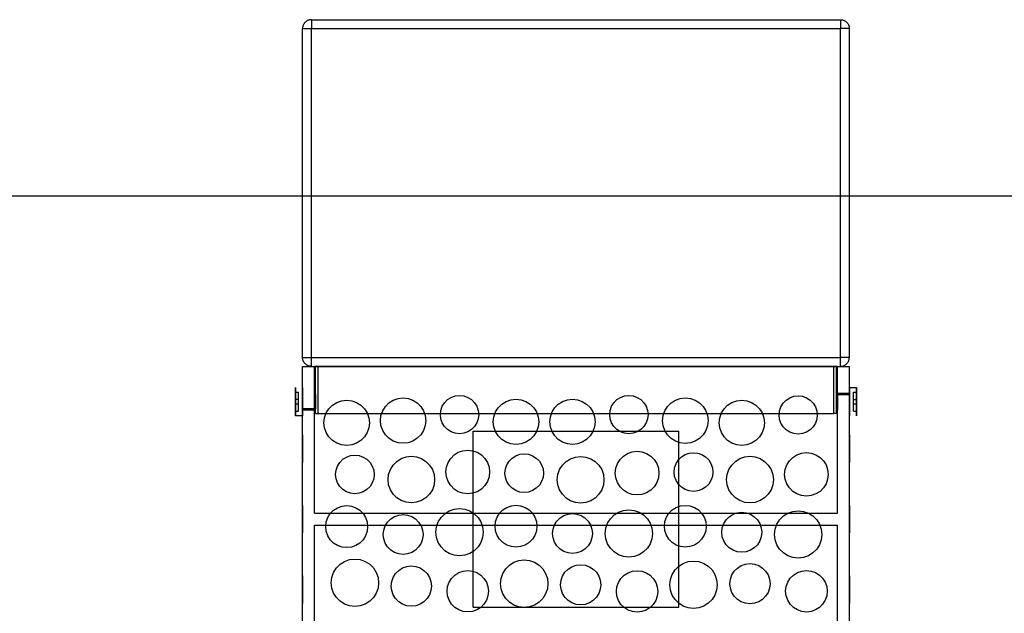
# Model space of a CAD drawing. Header units: millimetres. Extents: x -318 to 464, y -214 to 229.
# Tile 7 of 15: x -95 to 73, y 69 to 170. Entities that reach past the tile are written whole.
import ezdxf

# ---------------------------------------------------------------- set-up
doc = ezdxf.new("R2010")
doc.units = ezdxf.units.MM
doc.layers.add('GEOMETRY', color=7, linetype='Continuous')

msp = doc.modelspace()

# ---------------------------------------------------------------- linework, layer by layer
at = {"layer": 'GEOMETRY'}
for points in [[(-45, 170), (-45.0872, 169.9975), (-45.1741, 169.9899), (-45.2605, 169.9772), (-45.3459, 169.9596), (-45.4302, 169.937), (-45.513, 169.9095), (-45.5941, 169.8773), (-45.6732, 169.8404), (-45.75, 169.799), (-45.8243, 169.7532), (-45.8957, 169.7032), (-45.9642, 169.6491), (-46.0294, 169.5911), (-46.0911, 169.5294), (-46.1491, 169.4642), (-46.2032, 169.3957), (-46.2532, 169.3243), (-46.299, 169.25), (-46.3404, 169.1732), (-46.3773, 169.0941), (-46.4095, 169.013), (-46.437, 168.9302), (-46.4596, 168.8459), (-46.4772, 168.7605), (-46.4899, 168.6741), (-46.4975, 168.5872), (-46.5, 168.5)], [(-45, 170), (-45, 169.9975), (-45, 169.9899), (-45, 169.9772), (-45, 169.9596), (-45, 169.937), (-45, 169.9095), (-45, 169.8773), (-45, 169.8404), (-45, 169.799), (-45, 169.7532), (-45, 169.7032), (-45, 169.6491), (-45, 169.5911), (-45, 169.5294), (-45, 169.4642), (-45, 169.3957), (-45, 169.3243), (-45, 169.25), (-45, 169.1732), (-45, 169.0941), (-45, 169.013), (-45, 168.9302), (-45, 168.8459), (-45, 168.7605), (-45, 168.6741), (-45, 168.5872), (-45, 168.5)], [(-45, 170), (45, 170)], [(45, 170), (45, 169.9975), (45, 169.9899), (45, 169.9772), (45, 169.9596), (45, 169.937), (45, 169.9095), (45, 169.8773), (45, 169.8404), (45, 169.799), (45, 169.7532), (45, 169.7032), (45, 169.6491), (45, 169.5911), (45, 169.5294), (45, 169.4642), (45, 169.3957), (45, 169.3243), (45, 169.25), (45, 169.1732), (45, 169.0941), (45, 169.013), (45, 168.9302), (45, 168.8459), (45, 168.7605), (45, 168.6741), (45, 168.5872), (45, 168.5)], [(45, 170), (45.0872, 169.9975), (45.1741, 169.9899), (45.2605, 169.9772), (45.3459, 169.9596), (45.4302, 169.937), (45.513, 169.9095), (45.5941, 169.8773), (45.6732, 169.8404), (45.75, 169.799), (45.8243, 169.7532), (45.8957, 169.7032), (45.9642, 169.6491), (46.0294, 169.5911), (46.0911, 169.5294), (46.1491, 169.4642), (46.2032, 169.3957), (46.2532, 169.3243), (46.299, 169.25), (46.3404, 169.1732), (46.3773, 169.0941), (46.4095, 169.013), (46.437, 168.9302), (46.4596, 168.8459), (46.4772, 168.7605), (46.4899, 168.6741), (46.4975, 168.5872), (46.5, 168.5)], [(-46.5, 112.5), (-46.5, 168.5)], [(-46.5, 168.5), (-46.4975, 168.5), (-46.4899, 168.5), (-46.4772, 168.5), (-46.4596, 168.5), (-46.437, 168.5), (-46.4095, 168.5), (-46.3773, 168.5), (-46.3404, 168.5), (-46.299, 168.5), (-46.2532, 168.5), (-46.2032, 168.5), (-46.1491, 168.5), (-46.0911, 168.5), (-46.0294, 168.5), (-45.9642, 168.5), (-45.8957, 168.5), (-45.8243, 168.5), (-45.75, 168.5), (-45.6732, 168.5), (-45.5941, 168.5), (-45.513, 168.5), (-45.4302, 168.5), (-45.3459, 168.5), (-45.2605, 168.5), (-45.1741, 168.5), (-45.0872, 168.5), (-45, 168.5)], [(-45, 112.5), (-45, 168.5)], [(-45, 168.5), (45, 168.5)], [(45, 112.5), (45, 168.5)], [(46.5, 168.5), (46.4975, 168.5), (46.4899, 168.5), (46.4772, 168.5), (46.4596, 168.5), (46.437, 168.5), (46.4095, 168.5), (46.3773, 168.5), (46.3404, 168.5), (46.299, 168.5), (46.2532, 168.5), (46.2032, 168.5), (46.1491, 168.5), (46.0911, 168.5), (46.0294, 168.5), (45.9642, 168.5), (45.8957, 168.5), (45.8243, 168.5), (45.75, 168.5), (45.6732, 168.5), (45.5941, 168.5), (45.513, 168.5), (45.4302, 168.5), (45.3459, 168.5), (45.2605, 168.5), (45.1741, 168.5), (45.0872, 168.5), (45, 168.5)], [(46.5, 112.5), (46.5, 168.5)], [(-279.5, 140), (279.5, 140)], [(-46.5, 112.5), (-46.4975, 112.5), (-46.4899, 112.5), (-46.4772, 112.5), (-46.4596, 112.5), (-46.437, 112.5), (-46.4095, 112.5), (-46.3773, 112.5), (-46.3404, 112.5), (-46.299, 112.5), (-46.2532, 112.5), (-46.2032, 112.5), (-46.1491, 112.5), (-46.0911, 112.5), (-46.0294, 112.5), (-45.9642, 112.5), (-45.8957, 112.5), (-45.8243, 112.5), (-45.75, 112.5), (-45.6732, 112.5), (-45.5941, 112.5), (-45.513, 112.5), (-45.4302, 112.5), (-45.3459, 112.5), (-45.2605, 112.5), (-45.1741, 112.5), (-45.0872, 112.5), (-45, 112.5)], [(-45, 111), (-45.0872, 111.0025), (-45.1741, 111.0101), (-45.2605, 111.0228), (-45.3459, 111.0404), (-45.4302, 111.063), (-45.513, 111.0905), (-45.5941, 111.1227), (-45.6732, 111.1596), (-45.75, 111.201), (-45.8243, 111.2468), (-45.8957, 111.2968), (-45.9642, 111.3509), (-46.0294, 111.4089), (-46.0911, 111.4706), (-46.1491, 111.5358), (-46.2032, 111.6043), (-46.2532, 111.6757), (-46.299, 111.75), (-46.3404, 111.8268), (-46.3773, 111.9059), (-46.4095, 111.987), (-46.437, 112.0698), (-46.4596, 112.1541), (-46.4772, 112.2395), (-46.4899, 112.3259), (-46.4975, 112.4128), (-46.5, 112.5)], [(-45, 111), (-45, 111.0025), (-45, 111.0101), (-45, 111.0228), (-45, 111.0404), (-45, 111.063), (-45, 111.0905), (-45, 111.1227), (-45, 111.1596), (-45, 111.201), (-45, 111.2468), (-45, 111.2968), (-45, 111.3509), (-45, 111.4089), (-45, 111.4706), (-45, 111.5358), (-45, 111.6043), (-45, 111.6757), (-45, 111.75), (-45, 111.8268), (-45, 111.9059), (-45, 111.987), (-45, 112.0698), (-45, 112.1541), (-45, 112.2395), (-45, 112.3259), (-45, 112.4128), (-45, 112.5)], [(-45, 112.5), (45, 112.5)], [(45, 111), (45, 111.0025), (45, 111.0101), (45, 111.0228), (45, 111.0404), (45, 111.063), (45, 111.0905), (45, 111.1227), (45, 111.1596), (45, 111.201), (45, 111.2468), (45, 111.2968), (45, 111.3509), (45, 111.4089), (45, 111.4706), (45, 111.5358), (45, 111.6043), (45, 111.6757), (45, 111.75), (45, 111.8268), (45, 111.9059), (45, 111.987), (45, 112.0698), (45, 112.1541), (45, 112.2395), (45, 112.3259), (45, 112.4128), (45, 112.5)], [(46.5, 112.5), (46.4975, 112.5), (46.4899, 112.5), (46.4772, 112.5), (46.4596, 112.5), (46.437, 112.5), (46.4095, 112.5), (46.3773, 112.5), (46.3404, 112.5), (46.299, 112.5), (46.2532, 112.5), (46.2032, 112.5), (46.1491, 112.5), (46.0911, 112.5), (46.0294, 112.5), (45.9642, 112.5), (45.8957, 112.5), (45.8243, 112.5), (45.75, 112.5), (45.6732, 112.5), (45.5941, 112.5), (45.513, 112.5), (45.4302, 112.5), (45.3459, 112.5), (45.2605, 112.5), (45.1741, 112.5), (45.0872, 112.5), (45, 112.5)], [(45, 111), (45.0872, 111.0025), (45.1741, 111.0101), (45.2605, 111.0228), (45.3459, 111.0404), (45.4302, 111.063), (45.513, 111.0905), (45.5941, 111.1227), (45.6732, 111.1596), (45.75, 111.201), (45.8243, 111.2468), (45.8957, 111.2968), (45.9642, 111.3509), (46.0294, 111.4089), (46.0911, 111.4706), (46.1491, 111.5358), (46.2032, 111.6043), (46.2532, 111.6757), (46.299, 111.75), (46.3404, 111.8268), (46.3773, 111.9059), (46.4095, 111.987), (46.437, 112.0698), (46.4596, 112.1541), (46.4772, 112.2395), (46.4899, 112.3259), (46.4975, 112.4128), (46.5, 112.5)], [(-46.5, 59), (-46.5, 111)], [(-46.5, 111), (46.5, 111)], [(-45, 111), (45, 111)], [(-44.5, 86), (-44.5, 111)], [(44.5, 111), (-44.5, 111)], [(-44.3, 111), (-44.2992, 111), (-44.297, 111), (-44.2932, 111), (-44.2879, 111), (-44.2811, 111), (-44.2729, 111), (-44.2632, 111), (-44.2521, 111), (-44.2397, 111), (-44.226, 111), (-44.211, 111), (-44.1947, 111), (-44.1773, 111), (-44.1588, 111), (-44.1393, 111), (-44.1187, 111), (-44.0973, 111), (-44.075, 111), (-44.052, 111), (-44.0282, 111), (-44.0039, 111), (-43.9791, 111), (-43.9538, 111), (-43.9281, 111), (-43.9022, 111), (-43.8762, 111), (-43.85, 111)], [(-44.3, 103), (-44.3, 111)], [(43.85, 111), (-43.85, 111)], [(-43.85, 103), (-43.85, 111)], [(43.85, 111), (43.8762, 111), (43.9022, 111), (43.9281, 111), (43.9538, 111), (43.9791, 111), (44.0039, 111), (44.0282, 111), (44.052, 111), (44.075, 111), (44.0973, 111), (44.1187, 111), (44.1393, 111), (44.1588, 111), (44.1773, 111), (44.1947, 111), (44.211, 111), (44.226, 111), (44.2397, 111), (44.2521, 111), (44.2632, 111), (44.2729, 111), (44.2811, 111), (44.2879, 111), (44.2932, 111), (44.297, 111), (44.2992, 111), (44.3, 111)], [(43.85, 103), (43.85, 111)], [(44.3, 103), (44.3, 111)], [(44.5, 86), (44.5, 111)], [(46.5, 59), (46.5, 111)], [(-47.7, 102.6), (-47.7, 102.6602), (-47.7, 102.8377), (-47.7, 103.1236), (-47.7, 103.5036), (-47.7, 103.9587), (-47.7, 104.4659), (-47.7, 105), (-47.7, 105.5341), (-47.7, 106.0413), (-47.7, 106.4964), (-47.7, 106.8764), (-47.7, 107.1623), (-47.7, 107.3398), (-47.7, 107.4), (-47.7, 107.3398), (-47.7, 107.1623), (-47.7, 106.8764), (-47.7, 106.4964), (-47.7, 106.0413), (-47.7, 105.5341), (-47.7, 105), (-47.7, 104.4659), (-47.7, 103.9587), (-47.7, 103.5036), (-47.7, 103.1236), (-47.7, 102.8377), (-47.7, 102.6602), (-47.7, 102.6)], [(-46.5, 102.6), (-46.5, 102.6602), (-46.5, 102.8377), (-46.5, 103.1236), (-46.5, 103.5036), (-46.5, 103.9587), (-46.5, 104.4659), (-46.5, 105), (-46.5, 105.5341), (-46.5, 106.0413), (-46.5, 106.4964), (-46.5, 106.8764), (-46.5, 107.1623), (-46.5, 107.3398), (-46.5, 107.4), (-46.5, 107.3398), (-46.5, 107.1623), (-46.5, 106.8764), (-46.5, 106.4964), (-46.5, 106.0413), (-46.5, 105.5341), (-46.5, 105), (-46.5, 104.4659), (-46.5, 103.9587), (-46.5, 103.5036), (-46.5, 103.1236), (-46.5, 102.8377), (-46.5, 102.6602), (-46.5, 102.6)], [(46.5, 107.4), (47.7, 107.4)], [(46.5, 107.4), (46.5, 107.3398), (46.5, 107.1623), (46.5, 106.8764), (46.5, 106.4964), (46.5, 106.0413), (46.5, 105.5341), (46.5, 105), (46.5, 104.4659), (46.5, 103.9587), (46.5, 103.5036), (46.5, 103.1236), (46.5, 102.8377), (46.5, 102.6602), (46.5, 102.6), (46.5, 102.6602), (46.5, 102.8377), (46.5, 103.1236), (46.5, 103.5036), (46.5, 103.9587), (46.5, 104.4659), (46.5, 105), (46.5, 105.5341), (46.5, 106.0413), (46.5, 106.4964), (46.5, 106.8764), (46.5, 107.1623), (46.5, 107.3398), (46.5, 107.4)], [(47.7, 107.4), (47.7, 107.3398), (47.7, 107.1623), (47.7, 106.8764), (47.7, 106.4964), (47.7, 106.0413), (47.7, 105.5341), (47.7, 105), (47.7, 104.4659), (47.7, 103.9587), (47.7, 103.5036), (47.7, 103.1236), (47.7, 102.8377), (47.7, 102.6602), (47.7, 102.6), (47.7, 102.6602), (47.7, 102.8377), (47.7, 103.1236), (47.7, 103.5036), (47.7, 103.9587), (47.7, 104.4659), (47.7, 105), (47.7, 105.5341), (47.7, 106.0413), (47.7, 106.4964), (47.7, 106.8764), (47.7, 107.1623), (47.7, 107.3398), (47.7, 107.4)], [(-47.7, 106.6), (-47.7, 105.35)], [(-47.7, 106.6), (-47.2, 106.6)], [(-47.2, 105.35), (-47.2, 106.6)], [(-46.5, 103.55), (-46.5, 103.5864), (-46.5, 103.6936), (-46.5, 103.8663), (-46.5, 104.0959), (-46.5, 104.3709), (-46.5, 104.6773), (-46.5, 105), (-46.5, 105.3227), (-46.5, 105.6291), (-46.5, 105.9041), (-46.5, 106.1337), (-46.5, 106.3064), (-46.5, 106.4136), (-46.5, 106.45), (-46.5, 106.4136), (-46.5, 106.3064), (-46.5, 106.1337), (-46.5, 105.9041), (-46.5, 105.6291), (-46.5, 105.3227), (-46.5, 105), (-46.5, 104.6773), (-46.5, 104.3709), (-46.5, 104.0959), (-46.5, 103.8663), (-46.5, 103.6936), (-46.5, 103.5864), (-46.5, 103.55)], [(-46.5, 103.8), (-46.5, 103.8301), (-46.5, 103.9188), (-46.5, 104.0618), (-46.5, 104.2518), (-46.5, 104.4793), (-46.5, 104.733), (-46.5, 105), (-46.5, 105.267), (-46.5, 105.5207), (-46.5, 105.7482), (-46.5, 105.9382), (-46.5, 106.0812), (-46.5, 106.1699), (-46.5, 106.2), (-46.5, 106.1699), (-46.5, 106.0812), (-46.5, 105.9382), (-46.5, 105.7482), (-46.5, 105.5207), (-46.5, 105.267), (-46.5, 105), (-46.5, 104.733), (-46.5, 104.4793), (-46.5, 104.2518), (-46.5, 104.0618), (-46.5, 103.9188), (-46.5, 103.8301), (-46.5, 103.8)], [(-44.5, 103.55), (-44.5, 103.5864), (-44.5, 103.6936), (-44.5, 103.8663), (-44.5, 104.0959), (-44.5, 104.3709), (-44.5, 104.6773), (-44.5, 105), (-44.5, 105.3227), (-44.5, 105.6291), (-44.5, 105.9041), (-44.5, 106.1337), (-44.5, 106.3064), (-44.5, 106.4136), (-44.5, 106.45), (-44.5, 106.4136), (-44.5, 106.3064), (-44.5, 106.1337), (-44.5, 105.9041), (-44.5, 105.6291), (-44.5, 105.3227), (-44.5, 105), (-44.5, 104.6773), (-44.5, 104.3709), (-44.5, 104.0959), (-44.5, 103.8663), (-44.5, 103.6936), (-44.5, 103.5864), (-44.5, 103.55)], [(-44.3, 103.8), (-44.3, 103.8301), (-44.3, 103.9188), (-44.3, 104.0618), (-44.3, 104.2518), (-44.3, 104.4793), (-44.3, 104.733), (-44.3, 105), (-44.3, 105.267), (-44.3, 105.5207), (-44.3, 105.7482), (-44.3, 105.9382), (-44.3, 106.0812), (-44.3, 106.1699), (-44.3, 106.2), (-44.3, 106.1699), (-44.3, 106.0812), (-44.3, 105.9382), (-44.3, 105.7482), (-44.3, 105.5207), (-44.3, 105.267), (-44.3, 105), (-44.3, 104.733), (-44.3, 104.4793), (-44.3, 104.2518), (-44.3, 104.0618), (-44.3, 103.9188), (-44.3, 103.8301), (-44.3, 103.8)], [(-29.4, 105.6361), (-28.5412, 105.5393), (-27.7254, 105.2538), (-26.9936, 104.794), (-26.3824, 104.1829), (-25.9226, 103.4511), (-25.6372, 102.6353), (-25.5404, 101.7765), (-25.6372, 100.9176), (-25.9226, 100.1019), (-26.3824, 99.37), (-26.9936, 98.7589), (-27.7254, 98.2991), (-28.5412, 98.0136), (-29.4, 97.9169), (-30.2588, 98.0136), (-31.0746, 98.2991), (-31.8064, 98.7589), (-32.4176, 99.37), (-32.8774, 100.1019), (-33.1628, 100.9176), (-33.2596, 101.7765), (-33.1628, 102.6353), (-32.8774, 103.4511), (-32.4176, 104.1829), (-31.8064, 104.794), (-31.0746, 105.2538), (-30.2588, 105.5393), (-29.4, 105.6361)], [(-19.8, 106.0469), (-19.0756, 105.9653), (-18.3875, 105.7245), (-17.7703, 105.3366), (-17.2548, 104.8212), (-16.867, 104.2039), (-16.6262, 103.5159), (-16.5446, 102.7915), (-16.6262, 102.0671), (-16.867, 101.379), (-17.2548, 100.7618), (-17.7703, 100.2463), (-18.3875, 99.8585), (-19.0756, 99.6177), (-19.8, 99.5361), (-20.5244, 99.6177), (-21.2125, 99.8585), (-21.8297, 100.2463), (-22.3452, 100.7618), (-22.733, 101.379), (-22.9738, 102.0671), (-23.0554, 102.7915), (-22.9738, 103.5159), (-22.733, 104.2039), (-22.3452, 104.8212), (-21.8297, 105.3366), (-21.2125, 105.7245), (-20.5244, 105.9653), (-19.8, 106.0469)], [(9, 106.048), (9.7244, 105.9663), (10.4125, 105.7256), (11.0298, 105.3377), (11.5452, 104.8222), (11.9331, 104.205), (12.1739, 103.5169), (12.2555, 102.7925), (12.1739, 102.0681), (11.9331, 101.38), (11.5452, 100.7627), (11.0298, 100.2472), (10.4125, 99.8594), (9.7244, 99.6186), (9, 99.537), (8.2756, 99.6186), (7.5875, 99.8594), (6.9702, 100.2472), (6.4548, 100.7627), (6.0669, 101.38), (5.8261, 102.0681), (5.7445, 102.7925), (5.8261, 103.5169), (6.0669, 104.205), (6.4548, 104.8222), (6.9702, 105.3377), (7.5875, 105.7256), (8.2756, 105.9663), (9, 106.048)], [(18.6, 105.6374), (19.4606, 105.5404), (20.2781, 105.2544), (21.0115, 104.7936), (21.6239, 104.1811), (22.0847, 103.4478), (22.3707, 102.6303), (22.4677, 101.7697), (22.3707, 100.909), (22.0847, 100.0915), (21.6239, 99.3582), (21.0115, 98.7458), (20.2781, 98.285), (19.4606, 97.9989), (18.6, 97.902), (17.7394, 97.9989), (16.9219, 98.285), (16.1885, 98.7458), (15.5761, 99.3582), (15.1153, 100.0915), (14.8293, 100.909), (14.7323, 101.7697), (14.8293, 102.6303), (15.1153, 103.4478), (15.5761, 104.1811), (16.1885, 104.7936), (16.9219, 105.2544), (17.7394, 105.5404), (18.6, 105.6374)], [(37.8, 105.9861), (38.5245, 105.9044), (39.2126, 105.6636), (39.8299, 105.2758), (40.3454, 104.7603), (40.7333, 104.143), (40.9741, 103.4548), (41.0557, 102.7304), (40.9741, 102.0059), (40.7333, 101.3178), (40.3454, 100.7005), (39.8299, 100.1849), (39.2126, 99.7971), (38.5245, 99.5563), (37.8, 99.4747), (37.0755, 99.5563), (36.3874, 99.7971), (35.7701, 100.1849), (35.2546, 100.7005), (34.8667, 101.3178), (34.6259, 102.0059), (34.5443, 102.7304), (34.6259, 103.4548), (34.8667, 104.143), (35.2546, 104.7603), (35.7701, 105.2758), (36.3874, 105.6636), (37.0755, 105.9044), (37.8, 105.9861)], [(44.3, 106.2), (46.5, 106.2)], [(44.3, 106.2), (44.3, 106.1699), (44.3, 106.0812), (44.3, 105.9382), (44.3, 105.7482), (44.3, 105.5207), (44.3, 105.267), (44.3, 105), (44.3, 104.733), (44.3, 104.4793), (44.3, 104.2518), (44.3, 104.0618), (44.3, 103.9188), (44.3, 103.8301), (44.3, 103.8), (44.3, 103.8301), (44.3, 103.9188), (44.3, 104.0618), (44.3, 104.2518), (44.3, 104.4793), (44.3, 104.733), (44.3, 105), (44.3, 105.267), (44.3, 105.5207), (44.3, 105.7482), (44.3, 105.9382), (44.3, 106.0812), (44.3, 106.1699), (44.3, 106.2)], [(44.5, 106.45), (44.5, 106.4136), (44.5, 106.3064), (44.5, 106.1337), (44.5, 105.9041), (44.5, 105.6291), (44.5, 105.3227), (44.5, 105), (44.5, 104.6773), (44.5, 104.3709), (44.5, 104.0959), (44.5, 103.8663), (44.5, 103.6936), (44.5, 103.5864), (44.5, 103.55), (44.5, 103.5864), (44.5, 103.6936), (44.5, 103.8663), (44.5, 104.0959), (44.5, 104.3709), (44.5, 104.6773), (44.5, 105), (44.5, 105.3227), (44.5, 105.6291), (44.5, 105.9041), (44.5, 106.1337), (44.5, 106.3064), (44.5, 106.4136), (44.5, 106.45)], [(44.5, 106.45), (46.5, 106.45)], [(46.5, 106.45), (46.5, 106.4136), (46.5, 106.3064), (46.5, 106.1337), (46.5, 105.9041), (46.5, 105.6291), (46.5, 105.3227), (46.5, 105), (46.5, 104.6773), (46.5, 104.3709), (46.5, 104.0959), (46.5, 103.8663), (46.5, 103.6936), (46.5, 103.5864), (46.5, 103.55), (46.5, 103.5864), (46.5, 103.6936), (46.5, 103.8663), (46.5, 104.0959), (46.5, 104.3709), (46.5, 104.6773), (46.5, 105), (46.5, 105.3227), (46.5, 105.6291), (46.5, 105.9041), (46.5, 106.1337), (46.5, 106.3064), (46.5, 106.4136), (46.5, 106.45)], [(46.5, 106.2), (46.5, 106.1699), (46.5, 106.0812), (46.5, 105.9382), (46.5, 105.7482), (46.5, 105.5207), (46.5, 105.267), (46.5, 105), (46.5, 104.733), (46.5, 104.4793), (46.5, 104.2518), (46.5, 104.0618), (46.5, 103.9188), (46.5, 103.8301), (46.5, 103.8), (46.5, 103.8301), (46.5, 103.9188), (46.5, 104.0618), (46.5, 104.2518), (46.5, 104.4793), (46.5, 104.733), (46.5, 105), (46.5, 105.267), (46.5, 105.5207), (46.5, 105.7482), (46.5, 105.9382), (46.5, 106.0812), (46.5, 106.1699), (46.5, 106.2)], [(47.2, 106.6), (47.7, 106.6)], [(47.2, 105.35), (47.2, 106.6)], [(47.7, 105.35), (47.7, 106.6)], [(-47.7, 105.35), (-47.7, 104.65)], [(-47.2, 105.35), (-47.7, 105.35)], [(-47.7, 104.65), (-47.7, 103.4)], [(-47.7, 104.65), (-47.2, 104.65)], [(-47.2, 104.65), (-47.2, 105.35)], [(-47.2, 103.4), (-47.2, 104.65)], [(-39, 105.2516), (-38.1417, 105.1549), (-37.3265, 104.8696), (-36.5952, 104.4101), (-35.9844, 103.7994), (-35.5249, 103.0681), (-35.2396, 102.2528), (-35.1429, 101.3946), (-35.2396, 100.5363), (-35.5249, 99.721), (-35.9844, 98.9897), (-36.5952, 98.379), (-37.3265, 97.9195), (-38.1417, 97.6342), (-39, 97.5375), (-39.8583, 97.6342), (-40.6735, 97.9195), (-41.4048, 98.379), (-42.0156, 98.9897), (-42.4751, 99.721), (-42.7604, 100.5363), (-42.8571, 101.3946), (-42.7604, 102.2528), (-42.4751, 103.0681), (-42.0156, 103.7994), (-41.4048, 104.4101), (-40.6735, 104.8696), (-39.8583, 105.1549), (-39, 105.2516)], [(-10.2, 105.4272), (-9.3405, 105.3304), (-8.5242, 105.0447), (-7.7918, 104.5845), (-7.1802, 103.973), (-6.7201, 103.2406), (-6.4344, 102.4242), (-6.3376, 101.5648), (-6.4344, 100.7053), (-6.7201, 99.8889), (-7.1802, 99.1566), (-7.7918, 98.545), (-8.5242, 98.0849), (-9.3405, 97.7992), (-10.2, 97.7024), (-11.0595, 97.7992), (-11.8758, 98.0849), (-12.6082, 98.545), (-13.2198, 99.1566), (-13.6799, 99.8889), (-13.9656, 100.7053), (-14.0624, 101.5648), (-13.9656, 102.4242), (-13.6799, 103.2406), (-13.2198, 103.973), (-12.6082, 104.5845), (-11.8758, 105.0447), (-11.0595, 105.3304), (-10.2, 105.4272)], [(-0.6, 105.425), (0.2576, 105.3283), (1.0723, 105.0433), (1.8031, 104.5841), (2.4133, 103.9738), (2.8725, 103.243), (3.1576, 102.4284), (3.2542, 101.5707), (3.1576, 100.7131), (2.8725, 99.8985), (2.4133, 99.1677), (1.8031, 98.5574), (1.0723, 98.0982), (0.2576, 97.8132), (-0.6, 97.7165), (-1.4576, 97.8132), (-2.2723, 98.0982), (-3.0031, 98.5574), (-3.6133, 99.1677), (-4.0725, 99.8985), (-4.3576, 100.7131), (-4.4542, 101.5707), (-4.3576, 102.4284), (-4.0725, 103.243), (-3.6133, 103.9738), (-3.0031, 104.5841), (-2.2723, 105.0433), (-1.4576, 105.3283), (-0.6, 105.425)], [(28.2, 105.248), (29.0564, 105.1515), (29.8699, 104.8668), (30.5997, 104.4083), (31.2091, 103.7989), (31.6676, 103.0691), (31.9523, 102.2556), (32.0488, 101.3992), (31.9523, 100.5428), (31.6676, 99.7293), (31.2091, 98.9995), (30.5997, 98.3901), (29.8699, 97.9316), (29.0564, 97.6469), (28.2, 97.5504), (27.3436, 97.6469), (26.5301, 97.9316), (25.8003, 98.3901), (25.1909, 98.9995), (24.7324, 99.7293), (24.4477, 100.5428), (24.3512, 101.3992), (24.4477, 102.2556), (24.7324, 103.0691), (25.1909, 103.7989), (25.8003, 104.4083), (26.5301, 104.8668), (27.3436, 105.1515), (28.2, 105.248)], [(47.2, 105.35), (47.7, 105.35)], [(47.2, 104.65), (47.2, 105.35)], [(47.2, 104.65), (47.7, 104.65)], [(47.2, 103.4), (47.2, 104.65)], [(47.7, 104.65), (47.7, 105.35)], [(47.7, 103.4), (47.7, 104.65)], [(-47.7, 103.4), (-47.2, 103.4)], [(-46.5, 102.6), (-47.7, 102.6)], [(-44.3, 103.8), (-46.5, 103.8)], [(-44.5, 103.55), (-46.5, 103.55)], [(-44.3, 103), (-44.2992, 103), (-44.297, 103), (-44.2932, 103), (-44.2879, 103), (-44.2811, 103), (-44.2729, 103), (-44.2632, 103), (-44.2521, 103), (-44.2397, 103), (-44.226, 103), (-44.211, 103), (-44.1947, 103), (-44.1773, 103), (-44.1588, 103), (-44.1393, 103), (-44.1187, 103), (-44.0973, 103), (-44.075, 103), (-44.052, 103), (-44.0282, 103), (-44.0039, 103), (-43.9791, 103), (-43.9538, 103), (-43.9281, 103), (-43.9022, 103), (-43.8762, 103), (-43.85, 103)], [(-43.85, 103), (43.85, 103)], [(44.3, 103), (44.2992, 103), (44.297, 103), (44.2932, 103), (44.2879, 103), (44.2811, 103), (44.2729, 103), (44.2632, 103), (44.2521, 103), (44.2397, 103), (44.226, 103), (44.211, 103), (44.1947, 103), (44.1773, 103), (44.1588, 103), (44.1393, 103), (44.1187, 103), (44.0973, 103), (44.075, 103), (44.052, 103), (44.0282, 103), (44.0039, 103), (43.9791, 103), (43.9538, 103), (43.9281, 103), (43.9022, 103), (43.8762, 103), (43.85, 103)], [(47.2, 103.4), (47.7, 103.4)], [(-46.5, 94.6596), (-46.5, 94.7183), (-46.5, 94.8914), (-46.5, 95.1702), (-46.5, 95.5408), (-46.5, 95.9845), (-46.5, 96.4792), (-46.5, 97), (-46.5, 97.5208), (-46.5, 98.0155), (-46.5, 98.4592), (-46.5, 98.8298), (-46.5, 99.1086), (-46.5, 99.2817), (-46.5, 99.3404), (-46.5, 99.2817), (-46.5, 99.1086), (-46.5, 98.8298), (-46.5, 98.4592), (-46.5, 98.0155), (-46.5, 97.5208), (-46.5, 97), (-46.5, 96.4792), (-46.5, 95.9845), (-46.5, 95.5408), (-46.5, 95.1702), (-46.5, 94.8914), (-46.5, 94.7183), (-46.5, 94.6596)], [(-17.5, 70), (-17.5, 100)], [(-17.5, 100), (17.5, 100)], [(17.5, 70), (17.5, 100)], [(46.5, 99.3404), (46.5, 99.2817), (46.5, 99.1086), (46.5, 98.8298), (46.5, 98.4592), (46.5, 98.0155), (46.5, 97.5208), (46.5, 97), (46.5, 96.4792), (46.5, 95.9845), (46.5, 95.5408), (46.5, 95.1702), (46.5, 94.8914), (46.5, 94.7183), (46.5, 94.6596), (46.5, 94.7183), (46.5, 94.8914), (46.5, 95.1702), (46.5, 95.5408), (46.5, 95.9845), (46.5, 96.4792), (46.5, 97), (46.5, 97.5208), (46.5, 98.0155), (46.5, 98.4592), (46.5, 98.8298), (46.5, 99.1086), (46.5, 99.2817), (46.5, 99.3404)], [(-37.6, 95.901), (-36.8683, 95.8186), (-36.1733, 95.5754), (-35.5499, 95.1836), (-35.0293, 94.663), (-34.6375, 94.0396), (-34.3943, 93.3446), (-34.3119, 92.6129), (-34.3943, 91.8812), (-34.6375, 91.1862), (-35.0293, 90.5628), (-35.5499, 90.0422), (-36.1733, 89.6504), (-36.8683, 89.4072), (-37.6, 89.3248), (-38.3317, 89.4072), (-39.0267, 89.6504), (-39.6501, 90.0422), (-40.1707, 90.5628), (-40.5625, 91.1862), (-40.8057, 91.8812), (-40.8881, 92.6129), (-40.8057, 93.3446), (-40.5625, 94.0396), (-40.1707, 94.663), (-39.6501, 95.1836), (-39.0267, 95.5754), (-38.3317, 95.8186), (-37.6, 95.901)], [(-28, 95.6985), (-27.1176, 95.5991), (-26.2794, 95.3058), (-25.5275, 94.8333), (-24.8995, 94.2054), (-24.4271, 93.4535), (-24.1338, 92.6153), (-24.0343, 91.7329), (-24.1338, 90.8504), (-24.4271, 90.0122), (-24.8995, 89.2603), (-25.5275, 88.6324), (-26.2794, 88.1599), (-27.1176, 87.8666), (-28, 87.7672), (-28.8824, 87.8666), (-29.7206, 88.1599), (-30.4725, 88.6324), (-31.1005, 89.2603), (-31.5729, 90.0122), (-31.8662, 90.8504), (-31.9657, 91.7329), (-31.8662, 92.6153), (-31.5729, 93.4535), (-31.1005, 94.2054), (-30.4725, 94.8333), (-29.7206, 95.3058), (-28.8824, 95.5991), (-28, 95.6985)], [(-18.4, 96.7437), (-17.5726, 96.6505), (-16.7868, 96.3755), (-16.0818, 95.9326), (-15.493, 95.3438), (-15.0501, 94.6388), (-14.7751, 93.853), (-14.6819, 93.0256), (-14.7751, 92.1982), (-15.0501, 91.4123), (-15.493, 90.7074), (-16.0818, 90.1186), (-16.7868, 89.6757), (-17.5726, 89.4007), (-18.4, 89.3074), (-19.2274, 89.4007), (-20.0132, 89.6757), (-20.7182, 90.1186), (-21.307, 90.7074), (-21.7499, 91.4123), (-22.0249, 92.1982), (-22.1181, 93.0256), (-22.0249, 93.853), (-21.7499, 94.6388), (-21.307, 95.3438), (-20.7182, 95.9326), (-20.0132, 96.3755), (-19.2274, 96.6505), (-18.4, 96.7437)], [(-8.8, 96.1206), (-8.0677, 96.0381), (-7.3721, 95.7947), (-6.7481, 95.4027), (-6.227, 94.8816), (-5.835, 94.2576), (-5.5916, 93.562), (-5.5091, 92.8297), (-5.5916, 92.0974), (-5.835, 91.4018), (-6.227, 90.7778), (-6.7481, 90.2567), (-7.3721, 89.8647), (-8.0677, 89.6213), (-8.8, 89.5387), (-9.5323, 89.6213), (-10.2279, 89.8647), (-10.8519, 90.2567), (-11.373, 90.7778), (-11.765, 91.4018), (-12.0084, 92.0974), (-12.0909, 92.8297), (-12.0084, 93.562), (-11.765, 94.2576), (-11.373, 94.8816), (-10.8519, 95.4027), (-10.2279, 95.7947), (-9.5323, 96.0381), (-8.8, 96.1206)], [(0.8, 95.6693), (1.6832, 95.5698), (2.5222, 95.2762), (3.2748, 94.8033), (3.9033, 94.1748), (4.3762, 93.4222), (4.6698, 92.5833), (4.7693, 91.7), (4.6698, 90.8168), (4.3762, 89.9778), (3.9033, 89.2252), (3.2748, 88.5967), (2.5222, 88.1238), (1.6832, 87.8303), (0.8, 87.7307), (-0.0832, 87.8303), (-0.9222, 88.1238), (-1.6748, 88.5967), (-2.3033, 89.2252), (-2.7762, 89.9778), (-3.0698, 90.8168), (-3.1693, 91.7), (-3.0698, 92.5833), (-2.7762, 93.4222), (-2.3033, 94.1748), (-1.6748, 94.8033), (-0.9222, 95.2762), (-0.0832, 95.5698), (0.8, 95.6693)], [(10.4, 96.5479), (11.2259, 96.4548), (12.0105, 96.1803), (12.7142, 95.7381), (13.302, 95.1504), (13.7442, 94.4466), (14.0187, 93.6621), (14.1117, 92.8361), (14.0187, 92.0102), (13.7442, 91.2257), (13.302, 90.5219), (12.7142, 89.9342), (12.0105, 89.492), (11.2259, 89.2175), (10.4, 89.1244), (9.5741, 89.2175), (8.7895, 89.492), (8.0858, 89.9342), (7.498, 90.5219), (7.0558, 91.2257), (6.7813, 92.0102), (6.6883, 92.8361), (6.7813, 93.6621), (7.0558, 94.4466), (7.498, 95.1504), (8.0858, 95.7381), (8.7895, 96.1803), (9.5741, 96.4548), (10.4, 96.5479)], [(20, 96.3141), (20.733, 96.2315), (21.4292, 95.9879), (22.0537, 95.5955), (22.5753, 95.0739), (22.9677, 94.4494), (23.2113, 93.7532), (23.2939, 93.0202), (23.2113, 92.2873), (22.9677, 91.5911), (22.5753, 90.9665), (22.0537, 90.445), (21.4292, 90.0525), (20.733, 89.8089), (20, 89.7263), (19.267, 89.8089), (18.5708, 90.0525), (17.9463, 90.445), (17.4247, 90.9665), (17.0323, 91.5911), (16.7887, 92.2873), (16.7061, 93.0202), (16.7887, 93.7532), (17.0323, 94.4494), (17.4247, 95.0739), (17.9463, 95.5955), (18.5708, 95.9879), (19.267, 96.2315), (20, 96.3141)], [(29.6, 95.7037), (30.484, 95.6041), (31.3237, 95.3102), (32.077, 94.8369), (32.7061, 94.2079), (33.1794, 93.4546), (33.4732, 92.6149), (33.5728, 91.7309), (33.4732, 90.8469), (33.1794, 90.0072), (32.7061, 89.2539), (32.077, 88.6248), (31.3237, 88.1515), (30.484, 87.8577), (29.6, 87.7581), (28.716, 87.8577), (27.8763, 88.1515), (27.123, 88.6248), (26.4939, 89.2539), (26.0206, 90.0072), (25.7268, 90.8469), (25.6272, 91.7309), (25.7268, 92.6149), (26.0206, 93.4546), (26.4939, 94.2079), (27.123, 94.8369), (27.8763, 95.3102), (28.716, 95.6041), (29.6, 95.7037)], [(39.2, 96.3252), (40.0245, 96.2323), (40.8077, 95.9583), (41.5102, 95.5168), (42.0969, 94.9301), (42.5384, 94.2276), (42.8124, 93.4444), (42.9053, 92.6199), (42.8124, 91.7954), (42.5384, 91.0122), (42.0969, 90.3097), (41.5102, 89.723), (40.8077, 89.2815), (40.0245, 89.0075), (39.2, 88.9146), (38.3755, 89.0075), (37.5923, 89.2815), (36.8898, 89.723), (36.3031, 90.3097), (35.8616, 91.0122), (35.5876, 91.7954), (35.4947, 92.6199), (35.5876, 93.4444), (35.8616, 94.2276), (36.3031, 94.9301), (36.8898, 95.5168), (37.5923, 95.9583), (38.3755, 96.2323), (39.2, 96.3252)], [(-46.5, 82.6596), (-46.5, 82.7183), (-46.5, 82.8914), (-46.5, 83.1702), (-46.5, 83.5408), (-46.5, 83.9845), (-46.5, 84.4792), (-46.5, 85), (-46.5, 85.5208), (-46.5, 86.0155), (-46.5, 86.4592), (-46.5, 86.8298), (-46.5, 87.1086), (-46.5, 87.2817), (-46.5, 87.3404), (-46.5, 87.2817), (-46.5, 87.1086), (-46.5, 86.8298), (-46.5, 86.4592), (-46.5, 86.0155), (-46.5, 85.5208), (-46.5, 85), (-46.5, 84.4792), (-46.5, 83.9845), (-46.5, 83.5408), (-46.5, 83.1702), (-46.5, 82.8914), (-46.5, 82.7183), (-46.5, 82.6596)], [(-39, 87.2965), (-38.2058, 87.2071), (-37.4514, 86.9431), (-36.7747, 86.5179), (-36.2096, 85.9527), (-35.7844, 85.276), (-35.5204, 84.5216), (-35.4309, 83.7274), (-35.5204, 82.9332), (-35.7844, 82.1789), (-36.2096, 81.5021), (-36.7747, 80.937), (-37.4514, 80.5118), (-38.2058, 80.2478), (-39, 80.1583), (-39.7942, 80.2478), (-40.5486, 80.5118), (-41.2253, 80.937), (-41.7904, 81.5021), (-42.2156, 82.1789), (-42.4796, 82.9332), (-42.5691, 83.7274), (-42.4796, 84.5216), (-42.2156, 85.276), (-41.7904, 85.9527), (-41.2253, 86.5179), (-40.5486, 86.9431), (-39.7942, 87.2071), (-39, 87.2965)], [(-10.2, 87.3541), (-9.4073, 87.2647), (-8.6543, 87.0013), (-7.9788, 86.5768), (-7.4147, 86.0127), (-6.9902, 85.3372), (-6.7267, 84.5842), (-6.6374, 83.7915), (-6.7267, 82.9987), (-6.9902, 82.2457), (-7.4147, 81.5703), (-7.9788, 81.0061), (-8.6543, 80.5817), (-9.4073, 80.3182), (-10.2, 80.2289), (-10.9927, 80.3182), (-11.7457, 80.5817), (-12.4212, 81.0061), (-12.9853, 81.5703), (-13.4098, 82.2457), (-13.6733, 82.9987), (-13.7626, 83.7915), (-13.6733, 84.5842), (-13.4098, 85.3372), (-12.9853, 86.0127), (-12.4212, 86.5768), (-11.7457, 87.0013), (-10.9927, 87.2647), (-10.2, 87.3541)], [(18.6, 87.3486), (19.3913, 87.2594), (20.1429, 86.9964), (20.8172, 86.5727), (21.3803, 86.0097), (21.8039, 85.3354), (22.0669, 84.5838), (22.1561, 83.7925), (22.0669, 83.0012), (21.8039, 82.2496), (21.3803, 81.5753), (20.8172, 81.0122), (20.1429, 80.5886), (19.3913, 80.3256), (18.6, 80.2364), (17.8087, 80.3256), (17.0571, 80.5886), (16.3828, 81.0122), (15.8197, 81.5753), (15.3961, 82.2496), (15.1331, 83.0012), (15.0439, 83.7925), (15.1331, 84.5838), (15.3961, 85.3354), (15.8197, 86.0097), (16.3828, 86.5727), (17.0571, 86.9964), (17.8087, 87.2594), (18.6, 87.3486)], [(46.5, 87.3404), (46.5, 87.2817), (46.5, 87.1086), (46.5, 86.8298), (46.5, 86.4592), (46.5, 86.0155), (46.5, 85.5208), (46.5, 85), (46.5, 84.4792), (46.5, 83.9845), (46.5, 83.5408), (46.5, 83.1702), (46.5, 82.8914), (46.5, 82.7183), (46.5, 82.6596), (46.5, 82.7183), (46.5, 82.8914), (46.5, 83.1702), (46.5, 83.5408), (46.5, 83.9845), (46.5, 84.4792), (46.5, 85), (46.5, 85.5208), (46.5, 86.0155), (46.5, 86.4592), (46.5, 86.8298), (46.5, 87.1086), (46.5, 87.2817), (46.5, 87.3404)], [(-44.5, 86), (44.5, 86)], [(-29.4, 85.7778), (-28.6472, 85.693), (-27.9321, 85.4428), (-27.2906, 85.0397), (-26.7549, 84.504), (-26.3518, 83.8625), (-26.1016, 83.1474), (-26.0167, 82.3946), (-26.1016, 81.6417), (-26.3518, 80.9266), (-26.7549, 80.2851), (-27.2906, 79.7494), (-27.9321, 79.3464), (-28.6472, 79.0961), (-29.4, 79.0113), (-30.1528, 79.0961), (-30.8679, 79.3464), (-31.5094, 79.7494), (-32.0451, 80.2851), (-32.4482, 80.9266), (-32.6984, 81.6417), (-32.7833, 82.3946), (-32.6984, 83.1474), (-32.4482, 83.8625), (-32.0451, 84.504), (-31.5094, 85.0397), (-30.8679, 85.4428), (-30.1528, 85.693), (-29.4, 85.7778)], [(-19.8, 86.8038), (-18.9038, 86.7028), (-18.0526, 86.405), (-17.289, 85.9252), (-16.6513, 85.2875), (-16.1715, 84.5239), (-15.8736, 83.6726), (-15.7727, 82.7765), (-15.8736, 81.8803), (-16.1715, 81.0291), (-16.6513, 80.2655), (-17.289, 79.6278), (-18.0526, 79.148), (-18.9038, 78.8501), (-19.8, 78.7491), (-20.6962, 78.8501), (-21.5474, 79.148), (-22.311, 79.6278), (-22.9487, 80.2655), (-23.4285, 81.0291), (-23.7264, 81.8803), (-23.8273, 82.7765), (-23.7264, 83.6726), (-23.4285, 84.5239), (-22.9487, 85.2875), (-22.311, 85.9252), (-21.5474, 86.405), (-20.6962, 86.7028), (-19.8, 86.8038)], [(-0.6, 85.9531), (0.154, 85.8682), (0.8702, 85.6176), (1.5126, 85.2139), (2.0491, 84.6774), (2.4528, 84.0349), (2.7034, 83.3188), (2.7884, 82.5648), (2.7034, 81.8108), (2.4528, 81.0946), (2.0491, 80.4522), (1.5126, 79.9157), (0.8702, 79.512), (0.154, 79.2614), (-0.6, 79.1764), (-1.354, 79.2614), (-2.0702, 79.512), (-2.7126, 79.9157), (-3.2491, 80.4522), (-3.6528, 81.0946), (-3.9034, 81.8108), (-3.9884, 82.5648), (-3.9034, 83.3188), (-3.6528, 84.0349), (-3.2491, 84.6774), (-2.7126, 85.2139), (-2.0702, 85.6176), (-1.354, 85.8682), (-0.6, 85.9531)], [(9, 86.5995), (9.8965, 86.4985), (10.748, 86.2005), (11.5119, 85.7206), (12.1498, 85.0826), (12.6298, 84.3188), (12.9278, 83.4672), (13.0288, 82.5707), (12.9278, 81.6743), (12.6298, 80.8227), (12.1498, 80.0589), (11.5119, 79.4209), (10.748, 78.941), (9.8965, 78.643), (9, 78.542), (8.1035, 78.643), (7.252, 78.941), (6.4881, 79.4209), (5.8502, 80.0589), (5.3702, 80.8227), (5.0722, 81.6743), (4.9712, 82.5707), (5.0722, 83.4672), (5.3702, 84.3188), (5.8502, 85.0826), (6.4881, 85.7206), (7.252, 86.2005), (8.1035, 86.4985), (9, 86.5995)], [(28.2, 86.1632), (28.9551, 86.0781), (29.6724, 85.8272), (30.3158, 85.4229), (30.8532, 84.8855), (31.2575, 84.2421), (31.5085, 83.5248), (31.5935, 82.7697), (31.5085, 82.0145), (31.2575, 81.2973), (30.8532, 80.6538), (30.3158, 80.1165), (29.6724, 79.7122), (28.9551, 79.4612), (28.2, 79.3761), (27.4449, 79.4612), (26.7276, 79.7122), (26.0842, 80.1165), (25.5468, 80.6538), (25.1425, 81.2973), (24.8915, 82.0145), (24.8065, 82.7697), (24.8915, 83.5248), (25.1425, 84.2421), (25.5468, 84.8855), (26.0842, 85.4229), (26.7276, 85.8272), (27.4449, 86.0781), (28.2, 86.1632)], [(37.8, 86.4293), (38.6968, 86.3283), (39.5486, 86.0302), (40.3127, 85.5501), (40.9509, 84.9119), (41.431, 84.1478), (41.7291, 83.296), (41.8301, 82.3992), (41.7291, 81.5024), (41.431, 80.6506), (40.9509, 79.8865), (40.3127, 79.2484), (39.5486, 78.7682), (38.6968, 78.4702), (37.8, 78.3691), (36.9032, 78.4702), (36.0514, 78.7682), (35.2873, 79.2484), (34.6491, 79.8865), (34.169, 80.6506), (33.8709, 81.5024), (33.7699, 82.3992), (33.8709, 83.296), (34.169, 84.1478), (34.6491, 84.9119), (35.2873, 85.5501), (36.0514, 86.0302), (36.9032, 86.3283), (37.8, 86.4293)], [(-44.5, 84), (44.5, 84)], [(-44.5, 59), (-44.5, 84)], [(44.5, 59), (44.5, 84)], [(-37.6, 78.2088), (-36.702, 78.1076), (-35.849, 77.8092), (-35.0838, 77.3284), (-34.4448, 76.6894), (-33.964, 75.9242), (-33.6655, 75.0712), (-33.5644, 74.1732), (-33.6655, 73.2752), (-33.964, 72.4222), (-34.4448, 71.657), (-35.0838, 71.018), (-35.849, 70.5372), (-36.702, 70.2387), (-37.6, 70.1375), (-38.498, 70.2387), (-39.351, 70.5372), (-40.1162, 71.018), (-40.7552, 71.657), (-41.236, 72.4222), (-41.5345, 73.2752), (-41.6356, 74.1732), (-41.5345, 75.0712), (-41.236, 75.9242), (-40.7552, 76.6894), (-40.1162, 77.3284), (-39.351, 77.8092), (-38.498, 78.1076), (-37.6, 78.2088)], [(-8.8, 78.0604), (-7.9022, 77.9593), (-7.0493, 77.6609), (-6.2843, 77.1802), (-5.6454, 76.5413), (-5.1647, 75.7762), (-4.8663, 74.9234), (-4.7652, 74.0256), (-4.8663, 73.1278), (-5.1647, 72.2749), (-5.6454, 71.5099), (-6.2843, 70.871), (-7.0493, 70.3903), (-7.9022, 70.0919), (-8.8, 69.9907), (-9.6978, 70.0919), (-10.5507, 70.3903), (-11.3157, 70.871), (-11.9546, 71.5099), (-12.4353, 72.2749), (-12.7337, 73.1278), (-12.8348, 74.0256), (-12.7337, 74.9234), (-12.4353, 75.7762), (-11.9546, 76.5413), (-11.3157, 77.1802), (-10.5507, 77.6609), (-9.6978, 77.9593), (-8.8, 78.0604)], [(0.8, 77.247), (1.5604, 77.1613), (2.2827, 76.9086), (2.9306, 76.5014), (3.4717, 75.9603), (3.8789, 75.3124), (4.1316, 74.5901), (4.2173, 73.8297), (4.1316, 73.0693), (3.8789, 72.347), (3.4717, 71.699), (2.9306, 71.1579), (2.2827, 70.7508), (1.5604, 70.4981), (0.8, 70.4124), (0.0396, 70.4981), (-0.6827, 70.7508), (-1.3306, 71.1579), (-1.8717, 71.699), (-2.2789, 72.347), (-2.5316, 73.0693), (-2.6173, 73.8297), (-2.5316, 74.5901), (-2.2789, 75.3124), (-1.8717, 75.9603), (-1.3306, 76.5014), (-0.6827, 76.9086), (0.0396, 77.1613), (0.8, 77.247)], [(20, 77.8701), (20.8976, 77.7689), (21.7503, 77.4706), (22.5151, 76.99), (23.1539, 76.3513), (23.6344, 75.5864), (23.9328, 74.7338), (24.0339, 73.8361), (23.9328, 72.9385), (23.6344, 72.0859), (23.1539, 71.321), (22.5151, 70.6823), (21.7503, 70.2017), (20.8976, 69.9033), (20, 69.8022), (19.1024, 69.9033), (18.2497, 70.2017), (17.4849, 70.6823), (16.8461, 71.321), (16.3656, 72.0859), (16.0672, 72.9385), (15.9661, 73.8361), (16.0672, 74.7338), (16.3656, 75.5864), (16.8461, 76.3513), (17.4849, 76.99), (18.2497, 77.4706), (19.1024, 77.7689), (20, 77.8701)], [(29.6, 77.432), (30.3592, 77.3465), (31.0803, 77.0942), (31.7272, 76.6877), (32.2675, 76.1475), (32.6739, 75.5006), (32.9263, 74.7794), (33.0118, 74.0202), (32.9263, 73.261), (32.6739, 72.5399), (32.2675, 71.893), (31.7272, 71.3528), (31.0803, 70.9463), (30.3592, 70.694), (29.6, 70.6084), (28.8408, 70.694), (28.1197, 70.9463), (27.4728, 71.3528), (26.9325, 71.893), (26.5261, 72.5399), (26.2737, 73.261), (26.1882, 74.0202), (26.2737, 74.7794), (26.5261, 75.5006), (26.9325, 76.1475), (27.4728, 76.6877), (28.1197, 77.0942), (28.8408, 77.3465), (29.6, 77.432)], [(-28, 77.0357), (-27.2383, 76.9499), (-26.5149, 76.6968), (-25.8659, 76.289), (-25.3239, 75.747), (-24.9161, 75.098), (-24.663, 74.3746), (-24.5771, 73.6129), (-24.663, 72.8512), (-24.9161, 72.1278), (-25.3239, 71.4788), (-25.8659, 70.9368), (-26.5149, 70.529), (-27.2383, 70.2759), (-28, 70.19), (-28.7617, 70.2759), (-29.4851, 70.529), (-30.1341, 70.9368), (-30.6761, 71.4788), (-31.0839, 72.1278), (-31.337, 72.8512), (-31.4229, 73.6129), (-31.337, 74.3746), (-31.0839, 75.098), (-30.6761, 75.747), (-30.1341, 76.289), (-29.4851, 76.6968), (-28.7617, 76.9499), (-28, 77.0357)], [(-18.4, 76.2541), (-17.6164, 76.1658), (-16.8722, 75.9054), (-16.2045, 75.4859), (-15.647, 74.9283), (-15.2275, 74.2607), (-14.967, 73.5164), (-14.8787, 72.7329), (-14.967, 71.9493), (-15.2275, 71.205), (-15.647, 70.5374), (-16.2045, 69.9798), (-16.8722, 69.5603), (-17.6164, 69.2999), (-18.4, 69.2116), (-19.1836, 69.2999), (-19.9278, 69.5603), (-20.5955, 69.9798), (-21.153, 70.5374), (-21.5725, 71.205), (-21.833, 71.9493), (-21.9213, 72.7329), (-21.833, 73.5164), (-21.5725, 74.2607), (-21.153, 74.9283), (-20.5955, 75.4859), (-19.9278, 75.9054), (-19.1836, 76.1658), (-18.4, 76.2541)], [(10.4, 76.2276), (11.185, 76.1392), (11.9306, 75.8783), (12.5994, 75.458), (13.158, 74.8994), (13.5783, 74.2306), (13.8392, 73.485), (13.9276, 72.7), (13.8392, 71.915), (13.5783, 71.1694), (13.158, 70.5006), (12.5994, 69.942), (11.9306, 69.5217), (11.185, 69.2608), (10.4, 69.1724), (9.615, 69.2608), (8.8694, 69.5217), (8.2006, 69.942), (7.642, 70.5006), (7.2217, 71.1694), (6.9608, 71.915), (6.8724, 72.7), (6.9608, 73.485), (7.2217, 74.2306), (7.642, 74.8994), (8.2006, 75.458), (8.8694, 75.8783), (9.615, 76.1392), (10.4, 76.2276)], [(39.2, 76.2649), (39.9864, 76.1763), (40.7334, 75.9149), (41.4034, 75.4939), (41.963, 74.9343), (42.384, 74.2642), (42.6454, 73.5173), (42.734, 72.7309), (42.6454, 71.9445), (42.384, 71.1975), (41.963, 70.5275), (41.4034, 69.9679), (40.7334, 69.5468), (39.9864, 69.2855), (39.2, 69.1969), (38.4136, 69.2855), (37.6666, 69.5468), (36.9966, 69.9679), (36.437, 70.5275), (36.016, 71.1975), (35.7546, 71.9445), (35.666, 72.7309), (35.7546, 73.5173), (36.016, 74.2642), (36.437, 74.9343), (36.9966, 75.4939), (37.6666, 75.9149), (38.4136, 76.1763), (39.2, 76.2649)], [(-46.5, 70.6596), (-46.5, 70.7183), (-46.5, 70.8914), (-46.5, 71.1702), (-46.5, 71.5408), (-46.5, 71.9845), (-46.5, 72.4792), (-46.5, 73), (-46.5, 73.5208), (-46.5, 74.0155), (-46.5, 74.4592), (-46.5, 74.8298), (-46.5, 75.1086), (-46.5, 75.2817), (-46.5, 75.3404), (-46.5, 75.2817), (-46.5, 75.1086), (-46.5, 74.8298), (-46.5, 74.4592), (-46.5, 74.0155), (-46.5, 73.5208), (-46.5, 73), (-46.5, 72.4792), (-46.5, 71.9845), (-46.5, 71.5408), (-46.5, 71.1702), (-46.5, 70.8914), (-46.5, 70.7183), (-46.5, 70.6596)], [(46.5, 75.3404), (46.5, 75.2817), (46.5, 75.1086), (46.5, 74.8298), (46.5, 74.4592), (46.5, 74.0155), (46.5, 73.5208), (46.5, 73), (46.5, 72.4792), (46.5, 71.9845), (46.5, 71.5408), (46.5, 71.1702), (46.5, 70.8914), (46.5, 70.7183), (46.5, 70.6596), (46.5, 70.7183), (46.5, 70.8914), (46.5, 71.1702), (46.5, 71.5408), (46.5, 71.9845), (46.5, 72.4792), (46.5, 73), (46.5, 73.5208), (46.5, 74.0155), (46.5, 74.4592), (46.5, 74.8298), (46.5, 75.1086), (46.5, 75.2817), (46.5, 75.3404)], [(-17.5, 70), (17.5, 70)]]:
    msp.add_lwpolyline(points, dxfattribs=at)

doc.saveas('drawing.dxf')
